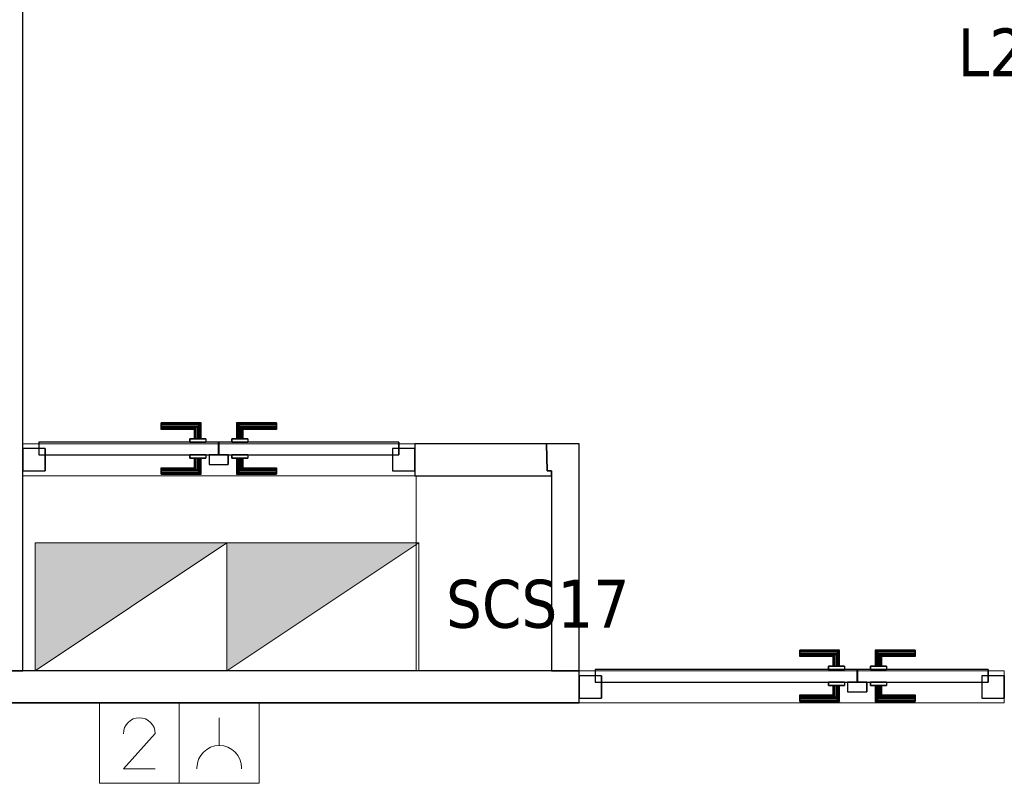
# Model space of a CAD drawing. Header units: metres. Extents: x 397.7 to 427.5, y 12.7 to 28.4.
# Tile 22 of 130: x 404.4 to 407.5, y 23.2 to 25.6. Entities that reach past the tile are written whole.
import ezdxf

# ---------------------------------------------------------------- set-up
doc = ezdxf.new("R2010")
doc.units = ezdxf.units.M
doc.layers.add('01_CARPINTERIA', color=5, linetype='Continuous', lineweight=25, true_color=0x0000ff)
for name, color, linetype, lineweight in [('A-COLS-____-MCUT', 7, 'Continuous', 18), ('A-COLS-____-OTLN', 7, 'Continuous', 18), ('A-DETL-____-MBND', 7, 'Continuous', 18), ('A-DETL-GENF-OTLN', 7, 'Continuous', 18), ('A-GENM-____-OTLN', 7, 'Continuous', 18), ('A-WALL-____-MCUT', 7, 'Continuous', 25), ('A-WALL-____-OTLN', 7, 'Continuous', 25), ('E-ELEC-EQPM-IDEN', 7, 'Continuous', 30), ('E-ELEC-FIXT-IDEN', 7, 'Continuous', 30)]:
    doc.layers.add(name, color=color, linetype=linetype, lineweight=lineweight)
doc.styles.add('Tahoma_3', font='tahoma.ttf', dxfattribs={"height": 0.15})

# ---------------------------------------------------------------- blocks, each defined once
blk = doc.blocks.new('Family - LONDR55-XX_ZZ-ARQ-CAA-M3D-Londres55-152749-05_ELEC_P2')
at = {"layer": '01_CARPINTERIA', "color": 161, "true_color": 0xaaaaff}
for p, q in [((0.69, 0.1487), (0.69, 0.15)), ((0.69, 0.15), (0.69, 0.1487)), ((0.815, 0.15), (0.69, 0.15)), ((0.69, 0.145), (0.69, 0.1487)), ((0.69, 0.1487), (0.69, 0.145)), ((0.8137, 0.1487), (0.69, 0.1487)), ((0.8137, 0.1487), (0.69, 0.1487)), ((0.69, 0.14), (0.69, 0.145)), ((0.69, 0.145), (0.69, 0.14)), ((0.81, 0.145), (0.69, 0.145)), ((0.81, 0.145), (0.69, 0.145)), ((0.69, 0.135), (0.69, 0.14)), ((0.69, 0.14), (0.69, 0.135)), ((0.69, 0.14), (0.805, 0.14)), ((0.805, 0.14), (0.69, 0.14)), ((0.69, 0.135), (0.69, 0.1313)), ((0.69, 0.1313), (0.69, 0.135)), ((0.8, 0.135), (0.69, 0.135)), ((0.8, 0.135), (0.69, 0.135)), ((0.69, 0.1313), (0.69, 0.13)), ((0.69, 0.13), (0.69, 0.1313)), ((0.7963, 0.1313), (0.69, 0.1313)), ((0.7963, 0.1313), (0.69, 0.1313)), ((0.795, 0.13), (0.69, 0.13)), ((0.795, 0.13), (0.7963, 0.1313)), ((0.7963, 0.1313), (0.795, 0.13)), ((0.795, 0.1), (0.795, 0.13)), ((0.7963, 0.1313), (0.8, 0.135)), ((0.8, 0.135), (0.7963, 0.1313)), ((0.7963, 0.1), (0.7963, 0.1313)), ((0.7963, 0.1), (0.7963, 0.1313)), ((0.8, 0.135), (0.805, 0.14)), ((0.805, 0.14), (0.8, 0.135)), ((0.8, 0.1), (0.8, 0.135)), ((0.8, 0.1), (0.8, 0.135)), ((0.81, 0.145), (0.805, 0.14)), ((0.805, 0.14), (0.81, 0.145)), ((0.805, 0.14), (0.805, 0.1)), ((0.805, 0.1), (0.805, 0.14)), ((0.8137, 0.1487), (0.81, 0.145)), ((0.81, 0.145), (0.8137, 0.1487)), ((0.81, 0.1), (0.81, 0.145)), ((0.81, 0.1), (0.81, 0.145)), ((0.815, 0.15), (0.8137, 0.1487)), ((0.8137, 0.1487), (0.815, 0.15)), ((0.8137, 0.1), (0.8137, 0.1487)), ((0.8137, 0.1), (0.8137, 0.1487)), ((0.815, 0.1), (0.815, 0.15)), ((0.9273, 0.1487), (0.926, 0.15)), ((0.926, 0.15), (0.926, 0.1)), ((0.926, 0.15), (0.9273, 0.1487)), ((1.051, 0.15), (0.926, 0.15)), ((0.931, 0.145), (0.9273, 0.1487)), ((0.9273, 0.1487), (0.9273, 0.1)), ((0.9273, 0.1487), (0.9273, 0.1)), ((0.9273, 0.1487), (0.931, 0.145)), ((1.051, 0.1487), (0.9273, 0.1487)), ((1.051, 0.1487), (0.9273, 0.1487)), ((0.936, 0.14), (0.931, 0.145)), ((0.931, 0.145), (0.931, 0.1)), ((0.931, 0.145), (0.931, 0.1)), ((0.931, 0.145), (0.936, 0.14)), ((1.051, 0.145), (0.931, 0.145)), ((1.051, 0.145), (0.931, 0.145)), ((0.936, 0.1), (0.936, 0.14)), ((0.936, 0.14), (0.936, 0.1)), ((0.936, 0.14), (0.941, 0.135)), ((0.941, 0.135), (0.936, 0.14)), ((0.936, 0.14), (1.051, 0.14)), ((1.051, 0.14), (0.936, 0.14)), ((0.941, 0.135), (0.941, 0.1)), ((0.941, 0.135), (0.9447, 0.1313)), ((0.9447, 0.1313), (0.941, 0.135)), ((0.941, 0.135), (0.941, 0.1)), ((1.051, 0.135), (0.941, 0.135)), ((1.051, 0.135), (0.941, 0.135)), ((0.9447, 0.1313), (0.9447, 0.1)), ((0.9447, 0.1313), (0.946, 0.13)), ((0.946, 0.13), (0.9447, 0.1313)), ((0.9447, 0.1313), (0.9447, 0.1)), ((1.051, 0.1313), (0.9447, 0.1313)), ((1.051, 0.1313), (0.9447, 0.1313)), ((0.946, 0.13), (0.946, 0.1)), ((1.051, 0.13), (0.946, 0.13)), ((1.051, 0.1487), (1.051, 0.15)), ((1.051, 0.15), (1.051, 0.1487)), ((1.051, 0.145), (1.051, 0.1487)), ((1.051, 0.1487), (1.051, 0.145)), ((1.051, 0.145), (1.051, 0.14)), ((1.051, 0.14), (1.051, 0.145)), ((1.051, 0.14), (1.051, 0.135)), ((1.051, 0.135), (1.051, 0.14)), ((1.051, 0.135), (1.051, 0.1313)), ((1.051, 0.1313), (1.051, 0.135)), ((1.051, 0.1313), (1.051, 0.13)), ((1.051, 0.13), (1.051, 0.1313)), ((0.83, 0.1), (0.78, 0.1)), ((0.78, 0.1), (0.83, 0.1)), ((0.78, 0.1), (0.78, 0.09)), ((0.78, 0.09), (0.78, 0.1)), ((0.7963, 0.1), (0.795, 0.1)), ((0.795, 0.1), (0.7963, 0.1)), ((0.8, 0.1), (0.7963, 0.1)), ((0.7963, 0.1), (0.8, 0.1)), ((0.805, 0.1), (0.8, 0.1)), ((0.8, 0.1), (0.805, 0.1)), ((0.81, 0.1), (0.805, 0.1)), ((0.805, 0.1), (0.81, 0.1)), ((0.81, 0.1), (0.8137, 0.1)), ((0.8137, 0.1), (0.81, 0.1)), ((0.8137, 0.1), (0.815, 0.1)), ((0.815, 0.1), (0.8137, 0.1)), ((0.83, 0.1), (0.83, 0.09)), ((0.83, 0.1), (0.83, 0.09)), ((0.961, 0.1), (0.911, 0.1)), ((0.911, 0.1), (0.961, 0.1)), ((0.911, 0.1), (0.911, 0.09)), ((0.911, 0.09), (0.911, 0.1)), ((0.9273, 0.1), (0.926, 0.1)), ((0.926, 0.1), (0.9273, 0.1)), ((0.931, 0.1), (0.9273, 0.1)), ((0.9273, 0.1), (0.931, 0.1)), ((0.936, 0.1), (0.931, 0.1)), ((0.931, 0.1), (0.936, 0.1)), ((0.941, 0.1), (0.936, 0.1)), ((0.936, 0.1), (0.941, 0.1)), ((0.941, 0.1), (0.9447, 0.1)), ((0.9447, 0.1), (0.941, 0.1)), ((0.9447, 0.1), (0.946, 0.1)), ((0.946, 0.1), (0.9447, 0.1)), ((0.961, 0.1), (0.961, 0.09)), ((0.961, 0.1), (0.961, 0.09)), ((0.07, 0.07), (0, 0.07)), ((0, 0.07), (0, 0)), ((0.07, 0.07), (0, 0.07)), ((0, 0.07), (0, 0)), ((0.87, 0.09), (0.05, 0.09)), ((0.05, 0.09), (0.05, 0.05)), ((0.87, 0.09), (0.05, 0.09)), ((0.05, 0.09), (0.05, 0.05)), ((0.07, 0), (0.07, 0.07)), ((0.07, 0.07), (0.07, 0)), ((0.83, 0.09), (0.78, 0.09)), ((0.78, 0.09), (0.83, 0.09)), ((0.87, 0.05), (0.87, 0.09)), ((0.87, 0.09), (0.87, 0.05)), ((1.28, 0.09), (0.871, 0.09)), ((0.871, 0.09), (0.871, 0.05)), ((1.28, 0.09), (0.871, 0.09)), ((0.871, 0.09), (0.871, 0.05)), ((0.961, 0.09), (0.911, 0.09)), ((0.911, 0.09), (0.961, 0.09)), ((1.33, 0.07), (1.26, 0.07)), ((1.26, 0.07), (1.26, 0)), ((1.33, 0.07), (1.26, 0.07)), ((1.26, 0.07), (1.26, 0)), ((1.28, 0.05), (1.28, 0.09)), ((1.28, 0.09), (1.28, 0.05)), ((1.33, 0), (1.33, 0.07)), ((1.33, 0.07), (1.33, 0)), ((0.05, 0.05), (0.87, 0.05)), ((0.05, 0.05), (0.87, 0.05)), ((0.78, 0.05), (0.83, 0.05)), ((0.83, 0.05), (0.78, 0.05)), ((0.78, 0.05), (0.78, 0.04)), ((0.78, 0.04), (0.78, 0.05)), ((0.78, 0.04), (0.83, 0.04)), ((0.83, 0.04), (0.78, 0.04)), ((0.7963, 0.04), (0.795, 0.04)), ((0.795, 0.04), (0.7963, 0.04)), ((0.795, 0.01), (0.795, 0.04)), ((0.8, 0.04), (0.7963, 0.04)), ((0.7963, 0.04), (0.8, 0.04)), ((0.7963, 0.0087), (0.7963, 0.04)), ((0.7963, 0.0087), (0.7963, 0.04)), ((0.8, 0.04), (0.805, 0.04)), ((0.805, 0.04), (0.8, 0.04)), ((0.8, 0.005), (0.8, 0.04)), ((0.8, 0.005), (0.8, 0.04)), ((0.805, 0.04), (0.81, 0.04)), ((0.81, 0.04), (0.805, 0.04)), ((0.805, 0.04), (0.805, 0)), ((0.805, 0), (0.805, 0.04)), ((0.81, 0.04), (0.8137, 0.04)), ((0.8137, 0.04), (0.81, 0.04)), ((0.81, -0.005), (0.81, 0.04)), ((0.81, -0.005), (0.81, 0.04)), ((0.8137, 0.04), (0.815, 0.04)), ((0.815, 0.04), (0.8137, 0.04)), ((0.8137, -0.0087), (0.8137, 0.04)), ((0.8137, -0.0087), (0.8137, 0.04)), ((0.815, -0.01), (0.815, 0.04)), ((0.83, 0.05), (0.83, 0.04)), ((0.83, 0.05), (0.83, 0.04)), ((0.9, 0.05), (0.84, 0.05)), ((0.84, 0.05), (0.84, 0.02)), ((0.9, 0.05), (0.84, 0.05)), ((0.84, 0.05), (0.84, 0.02)), ((0.871, 0.05), (1.28, 0.05)), ((0.871, 0.05), (1.28, 0.05)), ((0.9, 0.02), (0.9, 0.05)), ((0.9, 0.05), (0.9, 0.02)), ((0.911, 0.05), (0.961, 0.05)), ((0.961, 0.05), (0.911, 0.05)), ((0.911, 0.05), (0.911, 0.04)), ((0.911, 0.04), (0.911, 0.05)), ((0.911, 0.04), (0.961, 0.04)), ((0.961, 0.04), (0.911, 0.04)), ((0.9273, 0.04), (0.926, 0.04)), ((0.926, 0.04), (0.9273, 0.04)), ((0.926, 0.04), (0.926, -0.01)), ((0.931, 0.04), (0.9273, 0.04)), ((0.9273, 0.04), (0.931, 0.04)), ((0.9273, 0.04), (0.9273, -0.0087)), ((0.9273, 0.04), (0.9273, -0.0087)), ((0.931, 0.04), (0.936, 0.04)), ((0.936, 0.04), (0.931, 0.04)), ((0.931, 0.04), (0.931, -0.005)), ((0.931, 0.04), (0.931, -0.005)), ((0.936, 0.04), (0.941, 0.04)), ((0.941, 0.04), (0.936, 0.04)), ((0.936, 0), (0.936, 0.04)), ((0.936, 0.04), (0.936, 0)), ((0.941, 0.04), (0.9447, 0.04)), ((0.9447, 0.04), (0.941, 0.04)), ((0.941, 0.04), (0.941, 0.005)), ((0.941, 0.04), (0.941, 0.005)), ((0.9447, 0.04), (0.946, 0.04)), ((0.946, 0.04), (0.9447, 0.04)), ((0.9447, 0.04), (0.9447, 0.0087)), ((0.9447, 0.04), (0.9447, 0.0087)), ((0.946, 0.04), (0.946, 0.01)), ((0.961, 0.05), (0.961, 0.04)), ((0.961, 0.05), (0.961, 0.04)), ((0, 0), (0.07, 0)), ((0, 0), (0.07, 0)), ((0.69, 0.0087), (0.69, 0.01)), ((0.69, 0.01), (0.69, 0.0087)), ((0.69, 0.01), (0.795, 0.01)), ((0.69, 0.005), (0.69, 0.0087)), ((0.69, 0.0087), (0.69, 0.005)), ((0.69, 0.0087), (0.7963, 0.0087)), ((0.69, 0.0087), (0.7963, 0.0087)), ((0.69, 0), (0.69, 0.005)), ((0.69, 0.005), (0.69, 0)), ((0.69, 0.005), (0.8, 0.005)), ((0.69, 0.005), (0.8, 0.005)), ((0.69, -0.005), (0.69, 0)), ((0.69, 0), (0.69, -0.005)), ((0.805, 0), (0.69, 0)), ((0.69, 0), (0.805, 0)), ((0.7963, 0.0087), (0.795, 0.01)), ((0.795, 0.01), (0.7963, 0.0087)), ((0.8, 0.005), (0.7963, 0.0087)), ((0.7963, 0.0087), (0.8, 0.005)), ((0.805, 0), (0.8, 0.005)), ((0.8, 0.005), (0.805, 0)), ((0.805, 0), (0.81, -0.005)), ((0.84, 0.02), (0.9, 0.02)), ((0.84, 0.02), (0.9, 0.02)), ((0.941, 0.005), (0.936, 0)), ((0.936, 0), (0.941, 0.005)), ((1.051, 0), (0.936, 0)), ((0.936, 0), (1.051, 0)), ((0.9447, 0.0087), (0.941, 0.005)), ((0.941, 0.005), (0.9447, 0.0087)), ((0.941, 0.005), (1.051, 0.005)), ((0.941, 0.005), (1.051, 0.005)), ((0.946, 0.01), (0.9447, 0.0087)), ((0.9447, 0.0087), (0.946, 0.01)), ((0.9447, 0.0087), (1.051, 0.0087)), ((0.9447, 0.0087), (1.051, 0.0087)), ((0.946, 0.01), (1.051, 0.01)), ((1.051, 0.0087), (1.051, 0.01)), ((1.051, 0.01), (1.051, 0.0087)), ((1.051, 0.005), (1.051, 0.0087)), ((1.051, 0.0087), (1.051, 0.005)), ((1.051, 0.005), (1.051, 0)), ((1.051, 0), (1.051, 0.005)), ((1.051, 0), (1.051, -0.005)), ((1.051, -0.005), (1.051, 0)), ((1.26, 0), (1.33, 0)), ((1.26, 0), (1.33, 0)), ((0.69, -0.005), (0.69, -0.0087)), ((0.69, -0.0087), (0.69, -0.005)), ((0.69, -0.005), (0.81, -0.005)), ((0.69, -0.005), (0.81, -0.005)), ((0.69, -0.0087), (0.69, -0.01)), ((0.69, -0.01), (0.69, -0.0087)), ((0.69, -0.0087), (0.8137, -0.0087)), ((0.69, -0.0087), (0.8137, -0.0087)), ((0.69, -0.01), (0.815, -0.01)), ((0.81, -0.005), (0.805, 0)), ((0.81, -0.005), (0.8137, -0.0087)), ((0.8137, -0.0087), (0.81, -0.005)), ((0.8137, -0.0087), (0.815, -0.01)), ((0.815, -0.01), (0.8137, -0.0087)), ((0.926, -0.01), (0.9273, -0.0087)), ((0.9273, -0.0087), (0.926, -0.01)), ((0.926, -0.01), (1.051, -0.01)), ((0.9273, -0.0087), (0.931, -0.005)), ((0.931, -0.005), (0.9273, -0.0087)), ((0.9273, -0.0087), (1.051, -0.0087)), ((0.9273, -0.0087), (1.051, -0.0087)), ((0.931, -0.005), (0.936, 0)), ((0.936, 0), (0.931, -0.005)), ((0.931, -0.005), (1.051, -0.005)), ((0.931, -0.005), (1.051, -0.005)), ((1.051, -0.005), (1.051, -0.0087)), ((1.051, -0.0087), (1.051, -0.005)), ((1.051, -0.0087), (1.051, -0.01)), ((1.051, -0.01), (1.051, -0.0087))]:
    blk.add_line(p, q, dxfattribs=at)
blk = doc.blocks.new('Family - Porta P2-152750-05_ELEC_P2')
blk.add_blockref('Family - LONDR55-XX_ZZ-ARQ-CAA-M3D-Londres55-152749-05_ELEC_P2', (0, 0))
blk = doc.blocks.new('Family - Evans P2-152817-05_ELEC_P2')
at = {"layer": 'A-WALL-____-MCUT', "color": 253, "true_color": 0xaaaaaa}
for p, q in [((0.4123, 0.1), (-0.0153, 0.1)), ((-0.0153, 0.1), (-0.0153, 0.0842)), ((0.4123, 0), (0.4123, 0.1)), ((-0.0153, 0.0842), (-0.0018, 0.0842)), ((-0.0018, 0.0842), (0, 0)), ((0, 0), (0.4123, 0))]:
    blk.add_line(p, q, dxfattribs=at)
at = {"layer": 'A-WALL-____-OTLN', "color": 253, "true_color": 0xaaaaaa}
for p, q in [((0.4123, 0.1), (-0.0153, 0.1)), ((-0.0153, 0.1), (-0.0153, 0.0842)), ((0.4123, 0), (0.4123, 0.1)), ((-0.0153, 0.0842), (-0.0018, 0.0842)), ((-0.0018, 0.0842), (0, 0)), ((0, 0), (0.4123, 0))]:
    blk.add_line(p, q, dxfattribs=at)
at = {"layer": 'A-WALL-____-OTLN', "color": 253, "lineweight": 18, "true_color": 0xaaaaaa}
blk.add_line((0, 0), (1.6382, 0), dxfattribs=at)
blk = doc.blocks.new('Family - Vano puerta-152819-05_ELEC_P2')
at = {"layer": 'A-GENM-____-OTLN', "color": 253, "true_color": 0xaaaaaa}
for p, q in [((404.437, 24.2295), (404.437, 24.1295)), ((405.6629, 24.2295), (404.437, 24.2295)), ((404.437, 24.2295), (404.437, 24.1295)), ((404.437, 24.2295), (405.6629, 24.2295)), ((405.6629, 24.1295), (405.6629, 24.2295)), ((405.6629, 24.2295), (405.6629, 24.1295)), ((404.437, 24.1295), (405.6629, 24.1295)), ((405.6629, 24.1295), (404.437, 24.1295))]:
    blk.add_line(p, q, dxfattribs=at)
blk = doc.blocks.new('Family - Evans P2-152919-05_ELEC_P2')
at = {"layer": 'A-WALL-____-MCUT', "color": 253, "true_color": 0xaaaaaa}
for p, q in [((0.71, 0.1018), (0.6258, 0.1)), ((0.6258, 0.1), (0.6258, 0.0865)), ((0.71, 0), (0.71, 0.1018)), ((0, 0.0865), (0, 0)), ((0.6258, 0.0865), (0, 0.0865)), ((0, 0), (0.71, 0))]:
    blk.add_line(p, q, dxfattribs=at)
at = {"layer": 'A-WALL-____-OTLN', "color": 253, "true_color": 0xaaaaaa}
for p, q in [((0.71, 0.1018), (0.6258, 0.1)), ((0.6258, 0.1), (0.6258, 0.0865)), ((0.71, 0), (0.71, 0.1018)), ((0, 0.0865), (0, 0)), ((0.6258, 0.0865), (0, 0.0865)), ((0, 0), (0.71, 0))]:
    blk.add_line(p, q, dxfattribs=at)
at = {"layer": 'A-WALL-____-OTLN', "color": 253, "lineweight": 18, "true_color": 0xaaaaaa}
blk.add_line((0, 0), (0.71, 0), dxfattribs=at)
blk = doc.blocks.new('Family - LONDR55-XX_ZZ-ARQ-CAA-M3D-Londres55-153034-05_ELEC_P2')
at = {"layer": '01_CARPINTERIA', "color": 161, "true_color": 0xaaaaff}
for p, q in [((0.4325, 0.1487), (0.4325, 0.15)), ((0.4325, 0.15), (0.4325, 0.1487)), ((0.5575, 0.15), (0.4325, 0.15)), ((0.4325, 0.145), (0.4325, 0.1487)), ((0.4325, 0.1487), (0.4325, 0.145)), ((0.5561, 0.1487), (0.4325, 0.1487)), ((0.5561, 0.1487), (0.4325, 0.1487)), ((0.4325, 0.14), (0.4325, 0.145)), ((0.4325, 0.145), (0.4325, 0.14)), ((0.5525, 0.145), (0.4325, 0.145)), ((0.5525, 0.145), (0.4325, 0.145)), ((0.4325, 0.135), (0.4325, 0.14)), ((0.4325, 0.14), (0.4325, 0.135)), ((0.4325, 0.14), (0.5475, 0.14)), ((0.5475, 0.14), (0.4325, 0.14)), ((0.4325, 0.135), (0.4325, 0.1313)), ((0.4325, 0.1313), (0.4325, 0.135)), ((0.5425, 0.135), (0.4325, 0.135)), ((0.5425, 0.135), (0.4325, 0.135)), ((0.4325, 0.1313), (0.4325, 0.13)), ((0.4325, 0.13), (0.4325, 0.1313)), ((0.5388, 0.1313), (0.4325, 0.1313)), ((0.5388, 0.1313), (0.4325, 0.1313)), ((0.5375, 0.13), (0.4325, 0.13)), ((0.5375, 0.13), (0.5388, 0.1313)), ((0.5388, 0.1313), (0.5375, 0.13)), ((0.5375, 0.1), (0.5375, 0.13)), ((0.5388, 0.1313), (0.5425, 0.135)), ((0.5425, 0.135), (0.5388, 0.1313)), ((0.5388, 0.1), (0.5388, 0.1313)), ((0.5388, 0.1), (0.5388, 0.1313)), ((0.5425, 0.135), (0.5475, 0.14)), ((0.5475, 0.14), (0.5425, 0.135)), ((0.5425, 0.1), (0.5425, 0.135)), ((0.5425, 0.1), (0.5425, 0.135)), ((0.5525, 0.145), (0.5475, 0.14)), ((0.5475, 0.14), (0.5525, 0.145)), ((0.5475, 0.14), (0.5475, 0.1)), ((0.5475, 0.1), (0.5475, 0.14)), ((0.5561, 0.1487), (0.5525, 0.145)), ((0.5525, 0.145), (0.5561, 0.1487)), ((0.5525, 0.1), (0.5525, 0.145)), ((0.5525, 0.1), (0.5525, 0.145)), ((0.5575, 0.15), (0.5561, 0.1487)), ((0.5561, 0.1487), (0.5575, 0.15)), ((0.5561, 0.1), (0.5561, 0.1487)), ((0.5561, 0.1), (0.5561, 0.1487)), ((0.5575, 0.1), (0.5575, 0.15)), ((0.6698, 0.1487), (0.6685, 0.15)), ((0.6685, 0.15), (0.6685, 0.1)), ((0.6685, 0.15), (0.6698, 0.1487)), ((0.7935, 0.15), (0.6685, 0.15)), ((0.6735, 0.145), (0.6698, 0.1487)), ((0.6698, 0.1487), (0.6698, 0.1)), ((0.6698, 0.1487), (0.6698, 0.1)), ((0.6698, 0.1487), (0.6735, 0.145)), ((0.7935, 0.1487), (0.6698, 0.1487)), ((0.7935, 0.1487), (0.6698, 0.1487)), ((0.6785, 0.14), (0.6735, 0.145)), ((0.6735, 0.145), (0.6735, 0.1)), ((0.6735, 0.145), (0.6735, 0.1)), ((0.6735, 0.145), (0.6785, 0.14)), ((0.7935, 0.145), (0.6735, 0.145)), ((0.7935, 0.145), (0.6735, 0.145)), ((0.6785, 0.1), (0.6785, 0.14)), ((0.6785, 0.14), (0.6785, 0.1)), ((0.6785, 0.14), (0.6835, 0.135)), ((0.6835, 0.135), (0.6785, 0.14)), ((0.6785, 0.14), (0.7935, 0.14)), ((0.7935, 0.14), (0.6785, 0.14)), ((0.6835, 0.135), (0.6835, 0.1)), ((0.6835, 0.135), (0.6871, 0.1313)), ((0.6871, 0.1313), (0.6835, 0.135)), ((0.6835, 0.135), (0.6835, 0.1)), ((0.7935, 0.135), (0.6835, 0.135)), ((0.7935, 0.135), (0.6835, 0.135)), ((0.6871, 0.1313), (0.6871, 0.1)), ((0.6871, 0.1313), (0.6885, 0.13)), ((0.6885, 0.13), (0.6871, 0.1313)), ((0.6871, 0.1313), (0.6871, 0.1)), ((0.7935, 0.1313), (0.6871, 0.1313)), ((0.7935, 0.1313), (0.6871, 0.1313)), ((0.6885, 0.13), (0.6885, 0.1)), ((0.7935, 0.13), (0.6885, 0.13)), ((0.7935, 0.1487), (0.7935, 0.15)), ((0.7935, 0.15), (0.7935, 0.1487)), ((0.7935, 0.145), (0.7935, 0.1487)), ((0.7935, 0.1487), (0.7935, 0.145)), ((0.7935, 0.145), (0.7935, 0.14)), ((0.7935, 0.14), (0.7935, 0.145)), ((0.7935, 0.14), (0.7935, 0.135)), ((0.7935, 0.135), (0.7935, 0.14)), ((0.7935, 0.135), (0.7935, 0.1313)), ((0.7935, 0.1313), (0.7935, 0.135)), ((0.7935, 0.1313), (0.7935, 0.13)), ((0.7935, 0.13), (0.7935, 0.1313)), ((0.5725, 0.1), (0.5225, 0.1)), ((0.5225, 0.1), (0.5725, 0.1)), ((0.5225, 0.1), (0.5225, 0.09)), ((0.5225, 0.09), (0.5225, 0.1)), ((0.5388, 0.1), (0.5375, 0.1)), ((0.5375, 0.1), (0.5388, 0.1)), ((0.5425, 0.1), (0.5388, 0.1)), ((0.5388, 0.1), (0.5425, 0.1)), ((0.5475, 0.1), (0.5425, 0.1)), ((0.5425, 0.1), (0.5475, 0.1)), ((0.5525, 0.1), (0.5475, 0.1)), ((0.5475, 0.1), (0.5525, 0.1)), ((0.5525, 0.1), (0.5561, 0.1)), ((0.5561, 0.1), (0.5525, 0.1)), ((0.5561, 0.1), (0.5575, 0.1)), ((0.5575, 0.1), (0.5561, 0.1)), ((0.5725, 0.1), (0.5725, 0.09)), ((0.5725, 0.1), (0.5725, 0.09)), ((0.7035, 0.1), (0.6535, 0.1)), ((0.6535, 0.1), (0.7035, 0.1)), ((0.6535, 0.1), (0.6535, 0.09)), ((0.6535, 0.09), (0.6535, 0.1)), ((0.6698, 0.1), (0.6685, 0.1)), ((0.6685, 0.1), (0.6698, 0.1)), ((0.6735, 0.1), (0.6698, 0.1)), ((0.6698, 0.1), (0.6735, 0.1)), ((0.6785, 0.1), (0.6735, 0.1)), ((0.6735, 0.1), (0.6785, 0.1)), ((0.6835, 0.1), (0.6785, 0.1)), ((0.6785, 0.1), (0.6835, 0.1)), ((0.6835, 0.1), (0.6871, 0.1)), ((0.6871, 0.1), (0.6835, 0.1)), ((0.6871, 0.1), (0.6885, 0.1)), ((0.6885, 0.1), (0.6871, 0.1)), ((0.7035, 0.1), (0.7035, 0.09)), ((0.7035, 0.1), (0.7035, 0.09)), ((0.07, 0.07), (0, 0.07)), ((0, 0.07), (0, 0)), ((0.07, 0.07), (0, 0.07)), ((0, 0.07), (0, 0)), ((0.6125, 0.09), (0.05, 0.09)), ((0.05, 0.09), (0.05, 0.05)), ((0.6125, 0.09), (0.05, 0.09)), ((0.05, 0.09), (0.05, 0.05)), ((0.07, 0), (0.07, 0.07)), ((0.07, 0.07), (0.07, 0)), ((0.5725, 0.09), (0.5225, 0.09)), ((0.5225, 0.09), (0.5725, 0.09)), ((0.6125, 0.05), (0.6125, 0.09)), ((0.6125, 0.09), (0.6125, 0.05)), ((1.1759, 0.09), (0.6135, 0.09)), ((0.6135, 0.09), (0.6135, 0.05)), ((1.1759, 0.09), (0.6135, 0.09)), ((0.6135, 0.09), (0.6135, 0.05)), ((0.7035, 0.09), (0.6535, 0.09)), ((0.6535, 0.09), (0.7035, 0.09)), ((1.2259, 0.07), (1.1559, 0.07)), ((1.1559, 0.07), (1.1559, 0)), ((1.2259, 0.07), (1.1559, 0.07)), ((1.1559, 0.07), (1.1559, 0)), ((1.1759, 0.05), (1.1759, 0.09)), ((1.1759, 0.09), (1.1759, 0.05)), ((1.2259, 0), (1.2259, 0.07)), ((1.2259, 0.07), (1.2259, 0)), ((0.05, 0.05), (0.6125, 0.05)), ((0.05, 0.05), (0.6125, 0.05)), ((0.5225, 0.05), (0.5725, 0.05)), ((0.5725, 0.05), (0.5225, 0.05)), ((0.5225, 0.05), (0.5225, 0.04)), ((0.5225, 0.04), (0.5225, 0.05)), ((0.5225, 0.04), (0.5725, 0.04)), ((0.5725, 0.04), (0.5225, 0.04)), ((0.5388, 0.04), (0.5375, 0.04)), ((0.5375, 0.04), (0.5388, 0.04)), ((0.5375, 0.01), (0.5375, 0.04)), ((0.5425, 0.04), (0.5388, 0.04)), ((0.5388, 0.04), (0.5425, 0.04)), ((0.5388, 0.0087), (0.5388, 0.04)), ((0.5388, 0.0087), (0.5388, 0.04)), ((0.5425, 0.04), (0.5475, 0.04)), ((0.5475, 0.04), (0.5425, 0.04)), ((0.5425, 0.005), (0.5425, 0.04)), ((0.5425, 0.005), (0.5425, 0.04)), ((0.5475, 0.04), (0.5525, 0.04)), ((0.5525, 0.04), (0.5475, 0.04)), ((0.5475, 0.04), (0.5475, 0)), ((0.5475, 0), (0.5475, 0.04)), ((0.5525, 0.04), (0.5561, 0.04)), ((0.5561, 0.04), (0.5525, 0.04)), ((0.5525, -0.005), (0.5525, 0.04)), ((0.5525, -0.005), (0.5525, 0.04)), ((0.5561, 0.04), (0.5575, 0.04)), ((0.5575, 0.04), (0.5561, 0.04)), ((0.5561, -0.0087), (0.5561, 0.04)), ((0.5561, -0.0087), (0.5561, 0.04)), ((0.5575, -0.01), (0.5575, 0.04)), ((0.5725, 0.05), (0.5725, 0.04)), ((0.5725, 0.05), (0.5725, 0.04)), ((0.6425, 0.05), (0.5825, 0.05)), ((0.5825, 0.05), (0.5825, 0.02)), ((0.6425, 0.05), (0.5825, 0.05)), ((0.5825, 0.05), (0.5825, 0.02)), ((0.6135, 0.05), (1.1759, 0.05)), ((0.6135, 0.05), (1.1759, 0.05)), ((0.6425, 0.02), (0.6425, 0.05)), ((0.6425, 0.05), (0.6425, 0.02)), ((0.6535, 0.05), (0.7035, 0.05)), ((0.7035, 0.05), (0.6535, 0.05)), ((0.6535, 0.05), (0.6535, 0.04)), ((0.6535, 0.04), (0.6535, 0.05)), ((0.6535, 0.04), (0.7035, 0.04)), ((0.7035, 0.04), (0.6535, 0.04)), ((0.6698, 0.04), (0.6685, 0.04)), ((0.6685, 0.04), (0.6698, 0.04)), ((0.6685, 0.04), (0.6685, -0.01)), ((0.6735, 0.04), (0.6698, 0.04)), ((0.6698, 0.04), (0.6735, 0.04)), ((0.6698, 0.04), (0.6698, -0.0087)), ((0.6698, 0.04), (0.6698, -0.0087)), ((0.6735, 0.04), (0.6785, 0.04)), ((0.6785, 0.04), (0.6735, 0.04)), ((0.6735, 0.04), (0.6735, -0.005)), ((0.6735, 0.04), (0.6735, -0.005)), ((0.6785, 0.04), (0.6835, 0.04)), ((0.6835, 0.04), (0.6785, 0.04)), ((0.6785, 0), (0.6785, 0.04)), ((0.6785, 0.04), (0.6785, 0)), ((0.6835, 0.04), (0.6871, 0.04)), ((0.6871, 0.04), (0.6835, 0.04)), ((0.6835, 0.04), (0.6835, 0.005)), ((0.6835, 0.04), (0.6835, 0.005)), ((0.6871, 0.04), (0.6885, 0.04)), ((0.6885, 0.04), (0.6871, 0.04)), ((0.6871, 0.04), (0.6871, 0.0087)), ((0.6871, 0.04), (0.6871, 0.0087)), ((0.6885, 0.04), (0.6885, 0.01)), ((0.7035, 0.05), (0.7035, 0.04)), ((0.7035, 0.05), (0.7035, 0.04)), ((0, 0), (0.07, 0)), ((0, 0), (0.07, 0)), ((0.4325, 0.0087), (0.4325, 0.01)), ((0.4325, 0.01), (0.4325, 0.0087)), ((0.4325, 0.01), (0.5375, 0.01)), ((0.4325, 0.005), (0.4325, 0.0087)), ((0.4325, 0.0087), (0.4325, 0.005)), ((0.4325, 0.0087), (0.5388, 0.0087)), ((0.4325, 0.0087), (0.5388, 0.0087)), ((0.4325, 0), (0.4325, 0.005)), ((0.4325, 0.005), (0.4325, 0)), ((0.4325, 0.005), (0.5425, 0.005)), ((0.4325, 0.005), (0.5425, 0.005)), ((0.4325, -0.005), (0.4325, 0)), ((0.5475, 0), (0.4325, 0)), ((0.4325, 0), (0.5475, 0)), ((0.5388, 0.0087), (0.5375, 0.01)), ((0.5375, 0.01), (0.5388, 0.0087)), ((0.5425, 0.005), (0.5388, 0.0087)), ((0.5388, 0.0087), (0.5425, 0.005)), ((0.5475, 0), (0.5425, 0.005)), ((0.5425, 0.005), (0.5475, 0)), ((0.5475, 0), (0.5525, -0.005)), ((0.5825, 0.02), (0.6425, 0.02)), ((0.5825, 0.02), (0.6425, 0.02)), ((0.6835, 0.005), (0.6785, 0)), ((0.6785, 0), (0.6835, 0.005)), ((0.7935, 0), (0.6785, 0)), ((0.6785, 0), (0.7935, 0)), ((0.6871, 0.0087), (0.6835, 0.005)), ((0.6835, 0.005), (0.6871, 0.0087)), ((0.6835, 0.005), (0.7935, 0.005)), ((0.6835, 0.005), (0.7935, 0.005)), ((0.6885, 0.01), (0.6871, 0.0087)), ((0.6871, 0.0087), (0.6885, 0.01)), ((0.6871, 0.0087), (0.7935, 0.0087)), ((0.6871, 0.0087), (0.7935, 0.0087)), ((0.6885, 0.01), (0.7935, 0.01)), ((0.7935, 0.0087), (0.7935, 0.01)), ((0.7935, 0.01), (0.7935, 0.0087)), ((0.7935, 0.005), (0.7935, 0.0087)), ((0.7935, 0.0087), (0.7935, 0.005)), ((0.7935, 0.005), (0.7935, 0)), ((0.7935, 0), (0.7935, 0.005)), ((0.7935, 0), (0.7935, -0.005)), ((0.7935, -0.005), (0.7935, 0)), ((1.1559, 0), (1.2259, 0)), ((1.1559, 0), (1.2259, 0)), ((0.4325, 0), (0.4325, -0.005)), ((0.4325, -0.005), (0.4325, -0.0087)), ((0.4325, -0.0087), (0.4325, -0.005)), ((0.4325, -0.005), (0.5525, -0.005)), ((0.4325, -0.005), (0.5525, -0.005)), ((0.4325, -0.0087), (0.4325, -0.01)), ((0.4325, -0.01), (0.4325, -0.0087)), ((0.4325, -0.0087), (0.5561, -0.0087)), ((0.4325, -0.0087), (0.5561, -0.0087)), ((0.4325, -0.01), (0.5575, -0.01)), ((0.5525, -0.005), (0.5475, 0)), ((0.5525, -0.005), (0.5561, -0.0087)), ((0.5561, -0.0087), (0.5525, -0.005)), ((0.5561, -0.0087), (0.5575, -0.01)), ((0.5575, -0.01), (0.5561, -0.0087)), ((0.6685, -0.01), (0.6698, -0.0087)), ((0.6698, -0.0087), (0.6685, -0.01)), ((0.6685, -0.01), (0.7935, -0.01)), ((0.6698, -0.0087), (0.6735, -0.005)), ((0.6735, -0.005), (0.6698, -0.0087)), ((0.6698, -0.0087), (0.7935, -0.0087)), ((0.6698, -0.0087), (0.7935, -0.0087)), ((0.6735, -0.005), (0.6785, 0)), ((0.6785, 0), (0.6735, -0.005)), ((0.6735, -0.005), (0.7935, -0.005)), ((0.6735, -0.005), (0.7935, -0.005)), ((0.7935, -0.005), (0.7935, -0.0087)), ((0.7935, -0.0087), (0.7935, -0.005)), ((0.7935, -0.0087), (0.7935, -0.01)), ((0.7935, -0.01), (0.7935, -0.0087))]:
    blk.add_line(p, q, dxfattribs=at)
blk = doc.blocks.new('Family - Porta P2-153035-05_ELEC_P2')
blk.add_blockref('Family - LONDR55-XX_ZZ-ARQ-CAA-M3D-Londres55-153034-05_ELEC_P2', (0, 0))
blk = doc.blocks.new('Family - Evans P2-153121-05_ELEC_P2')
at = {"layer": 'A-WALL-____-MCUT', "color": 253, "true_color": 0xaaaaaa}
for p, q in [((1.84, 0.1), (0, 0.1)), ((0, 0.1), (0, 0)), ((1.84, 0), (1.84, 0.1)), ((0, 0), (1.84, 0))]:
    blk.add_line(p, q, dxfattribs=at)
at = {"layer": 'A-WALL-____-OTLN', "color": 253, "true_color": 0xaaaaaa}
for p, q in [((0, 0), (0, 0.1)), ((1.84, 0.1), (0, 0.1)), ((1.84, 0), (1.84, 0.1)), ((1.84, 0), (0, 0))]:
    blk.add_line(p, q, dxfattribs=at)
at = {"layer": 'A-WALL-____-OTLN', "color": 253, "lineweight": 18, "true_color": 0xaaaaaa}
blk.add_line((0, 0), (3.17, 0), dxfattribs=at)
blk = doc.blocks.new('Family - Vano puerta-153123-05_ELEC_P2')
at = {"layer": 'A-GENM-____-OTLN', "color": 253, "true_color": 0xaaaaaa}
for p, q in [((406.177, 23.5195), (406.177, 23.4195)), ((407.507, 23.5195), (406.177, 23.5195)), ((406.177, 23.5195), (406.177, 23.4195)), ((406.177, 23.5195), (407.507, 23.5195)), ((407.507, 23.4195), (407.507, 23.5195)), ((407.507, 23.5195), (407.507, 23.4195)), ((406.177, 23.4195), (407.507, 23.4195)), ((407.507, 23.4195), (406.177, 23.4195))]:
    blk.add_line(p, q, dxfattribs=at)
blk = doc.blocks.new('Family - Evans P2-153146-05_ELEC_P2')
at = {"layer": 'A-WALL-____-MCUT', "color": 253, "true_color": 0xaaaaaa}
for p, q in [((0, 0.1), (0, 0)), ((0, 0), (4.5488, 0))]:
    blk.add_line(p, q, dxfattribs=at)
at = {"layer": 'A-WALL-____-OTLN', "color": 253, "true_color": 0xaaaaaa}
for p, q in [((0, 0.1), (0, 0)), ((0, 0), (4.5488, 0))]:
    blk.add_line(p, q, dxfattribs=at)
at = {"layer": 'A-WALL-____-OTLN', "color": 253, "lineweight": 18, "true_color": 0xaaaaaa}
blk.add_line((0, 0), (4.5488, 0), dxfattribs=at)
blk = doc.blocks.new('Family - Pilar P2-153216-05_ELEC_P2')
at = {"layer": 'A-COLS-____-MCUT', "color": 253, "true_color": 0xaaaaaa}
for p, q in [((0.4235, 0.61), (0, 0.61)), ((0, 0.61), (0, 0)), ((0.4235, 0), (0.4235, 0.61)), ((0, 0), (0.4235, 0))]:
    blk.add_line(p, q, dxfattribs=at)
at = {"layer": 'A-COLS-____-OTLN', "color": 253, "true_color": 0xaaaaaa}
for p, q in [((0.4235, 0.61), (0, 0.61)), ((0, 0.61), (0, 0)), ((0.4235, 0), (0.4235, 0.61)), ((0, 0), (0.4235, 0))]:
    blk.add_line(p, q, dxfattribs=at)
blk = doc.blocks.new('LONDR55-XX_ZZ-ARQ-CAA-M3D-Londres55_ifc-1-05_ELEC_P2')
at = {"layer": '01_CARPINTERIA', "color": 253, "lineweight": 18, "true_color": 0xaaaaaa}
for name, p in [('Family - Porta P2-153035-05_ELEC_P2', (404.437, 24.1445)), ('Family - Porta P2-152750-05_ELEC_P2', (406.177, 23.4345))]:
    blk.add_blockref(name, p, dxfattribs=at)
at = {"layer": 'A-COLS-____-OTLN', "color": 253, "lineweight": 18, "true_color": 0xaaaaaa}
blk.add_blockref('Family - Pilar P2-153216-05_ELEC_P2', (405.667, 23.5195), dxfattribs=at)
at = {"layer": 'A-GENM-____-OTLN', "color": 253, "lineweight": 18, "true_color": 0xaaaaaa}
for name in ['Family - Vano puerta-152819-05_ELEC_P2', 'Family - Vano puerta-153123-05_ELEC_P2']:
    blk.add_blockref(name, (0, 0), dxfattribs=at)
at = {"layer": 'A-WALL-____-OTLN', "color": 253, "lineweight": 18, "true_color": 0xaaaaaa}
for name, p, rotation in [('Family - Evans P2-153146-05_ELEC_P2', (404.437, 23.5195), 90), ('Family - Evans P2-152817-05_ELEC_P2', (406.0752, 24.2295), 180), ('Family - Evans P2-152919-05_ELEC_P2', (406.177, 23.5195), 90)]:
    blk.add_blockref(name, p, dxfattribs=dict(at, rotation=rotation))
blk.add_blockref('Family - Evans P2-153121-05_ELEC_P2', (404.337, 23.4195), dxfattribs=at)
blk = doc.blocks.new('ZYR_05_02_01 Quadre Electric - SC17-561518-05_ELEC_P2')
at = {"layer": 'A-DETL-GENF-OTLN', "true_color": 0x3c0aff}
blk.add_hatch(color=180, dxfattribs=at).paths.add_polyline_path([(0.3, 0), (-0.3, -0.4), (0.3, -0.4)])
at = {"layer": 'A-DETL-GENF-OTLN', "color": 180, "true_color": 0x3c0aff}
for p, q in [((0.3, 0), (-0.3, -0.4)), ((-0.3, 0), (0.3, 0)), ((-0.3, -0.4), (-0.3, 0)), ((-0.3, -0.4), (0.3, 0)), ((0.3, -0.4), (0.3, 0)), ((0.3, 0), (0.3, -0.4)), ((-0.3, -0.4), (0.3, -0.4)), ((0.3, -0.4), (-0.3, -0.4))]:
    blk.add_line(p, q, dxfattribs=at)
blk = doc.blocks.new('ZYR_05_02_01 Quadre Electric - SCS17-561522-05_ELEC_P2')
at = {"layer": 'A-DETL-GENF-OTLN', "true_color": 0x3c0aff}
blk.add_hatch(color=180, dxfattribs=at).paths.add_polyline_path([(0.3, 0), (-0.3, -0.4), (0.3, -0.4)])
at = {"layer": 'A-DETL-GENF-OTLN', "color": 180, "true_color": 0x3c0aff}
for p, q in [((0.3, 0), (-0.3, -0.4)), ((-0.3, 0), (0.3, 0)), ((-0.3, -0.4), (-0.3, 0)), ((-0.3, -0.4), (0.3, 0)), ((0.3, -0.4), (0.3, 0)), ((0.3, 0), (0.3, -0.4)), ((-0.3, -0.4), (0.3, -0.4)), ((0.3, -0.4), (-0.3, -0.4))]:
    blk.add_line(p, q, dxfattribs=at)
blk = doc.blocks.new('ZYR_05_02_02 Presa Doble - 01 Toma Doble-887707-05_ELEC_P2')
at = {"layer": 'A-DETL-____-MBND', "color": 180, "true_color": 0x3c0aff}
for p, q in [((-0.3328, 0), (0.1672, 0)), ((-0.3328, -0.25), (-0.3328, 0)), ((-0.0828, 0), (-0.0828, -0.25)), ((0.1672, 0), (0.1672, -0.25)), ((0.0422, -0.045), (0.0422, -0.132)), ((-0.1578, -0.0948), (-0.2578, -0.205)), ((-0.2578, -0.205), (-0.158, -0.205)), ((-0.0278, -0.205), (-0.0278, -0.202)), ((0.1122, -0.205), (0.1122, -0.202)), ((0.1672, -0.25), (-0.3328, -0.25))]:
    blk.add_line(p, q, dxfattribs=at)
for centre, radius, start in [((-0.2078, -0.095), 0.05, 0.1854), ((0.0422, -0.202), 0.07, 360)]:
    blk.add_arc(centre, radius, start, 180, dxfattribs=at)

msp = doc.modelspace()

# ---------------------------------------------------------------- block references
at = {"lineweight": 5}
msp.add_blockref('LONDR55-XX_ZZ-ARQ-CAA-M3D-Londres55_ifc-1-05_ELEC_P2', (0, 0), dxfattribs=at)
at = {"layer": 'A-DETL-____-MBND', "color": 180, "true_color": 0x3c0aff}
msp.add_blockref('ZYR_05_02_02 Presa Doble - 01 Toma Doble-887707-05_ELEC_P2', (405.0094, 23.4185), dxfattribs=at)
at = {"layer": 'A-DETL-GENF-OTLN', "color": 180, "true_color": 0x3c0aff, "rotation": 180}
for name, p in [('ZYR_05_02_01 Quadre Electric - SC17-561518-05_ELEC_P2', (404.7753, 23.5195)), ('ZYR_05_02_01 Quadre Electric - SCS17-561522-05_ELEC_P2', (405.3753, 23.5195))]:
    msp.add_blockref(name, p, dxfattribs=at)

# ---------------------------------------------------------------- texts
at = {"layer": 'E-ELEC-EQPM-IDEN', "insert": (405.7608, 23.8046), "char_height": 0.15, "width": 0.685443, "attachment_point": 1, "style": 'Tahoma_3'}
msp.add_mtext('SCS17', dxfattribs=at)

# ---------------------------------------------------------------- next in the draw order: texts
at = {"layer": 'E-ELEC-FIXT-IDEN', "insert": (407.361, 25.5277), "char_height": 0.15, "width": 0.517088, "attachment_point": 1, "style": 'Tahoma_3', "bg_fill": 3, "box_fill_scale": 1.25, "bg_fill_color": 256, "bg_fill_true_color": 13158600, "bg_fill_transparency": 0}
msp.add_mtext('L202', dxfattribs=at)

doc.saveas('drawing.dxf')
